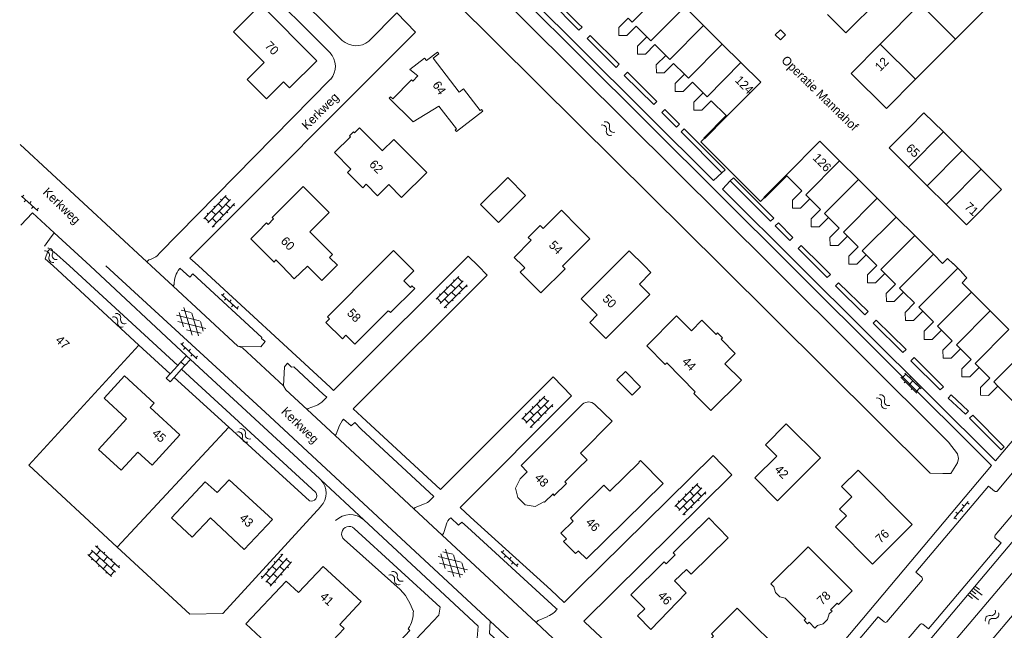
# Model space of a CAD drawing. Header units: metres. Extents: x 86385 to 87348, y 451052 to 451596.
# Tile 2 of 25: x 86386 to 86587, y 451176 to 451300. Entities that reach past the tile are written whole.
import ezdxf

# ---------------------------------------------------------------- set-up
doc = ezdxf.new("R2010")
doc.units = ezdxf.units.M
doc.linetypes.add('RI-HWA', pattern=[7.4, 5, -2.4])
for name, color, linetype, lineweight in [('B-WE-RI-HWA_TRANSPORTLEIDING-G', 150, 'RI-HWA', 18), ('bijgebouw', 8, 'Continuous', 0), ('dakrand', 8, 'Continuous', 0), ('gesloten verharding 4', 8, 'Continuous', 0), ('heg', 8, 'Continuous', 0), ('hoofdgebouw', 8, 'Continuous', 0), ('huisnummer', 8, 'Continuous', 0), ('kant open verharding', 8, 'Continuous', 0), ('kant sloot', 8, 'Continuous', 0), ('kant verharding', 8, 'Continuous', 0), ('kunstwerk', 8, 'Continuous', 0), ('muur', 8, 'Continuous', 0), ('open verharding 2', 8, 'Continuous', 0), ('open verharding 4', 8, 'Continuous', 0), ('open verharding 6', 8, 'Continuous', 0), ('straatnaam', 8, 'Continuous', 0), ('talud', 8, 'Continuous', 0), ('tussenmuur', 8, 'Continuous', 0), ('walbescherming', 8, 'Continuous', 0), ('water', 8, 'Continuous', 0)]:
    doc.layers.add(name, color=color, linetype=linetype, lineweight=lineweight)
doc.styles.add('Style-WORKING', font='WORKING.shx')

# ---------------------------------------------------------------- blocks, each defined once
blk = doc.blocks.new('WA')
at = {"layer": 'water', "color": 7, "linetype": 'Continuous', "lineweight": 0}
for centre, start, end in [((0.73, 0), 28.0724, 151.9274), ((2.23, 0.8), 208.0724, 331.9274), ((0.73, -0.9), 28.0724, 151.9274), ((2.23, -0.1), 208.0724, 331.9274)]:
    blk.add_arc(centre, 0.85, start, end, dxfattribs=at)
blk = doc.blocks.new('GVTP4')
at = {"layer": 'gesloten verharding 4', "color": 7, "linetype": 'Continuous', "lineweight": 0}
for p, q in [((0, 0.6), (1.8, 1.65)), ((0, -0.75), (4.2, 1.65)), ((0, 1.35), (5.1, -1.55)), ((0, 0), (2.7, -1.55)), ((1.1, -1.55), (6.2, 1.35)), ((2, 1.65), (6.2, -0.75)), ((3.5, -1.55), (6.2, 0)), ((4.4, 1.65), (6.2, 0.6))]:
    blk.add_line(p, q, dxfattribs=at)
blk = doc.blocks.new('OVTP6')
at = {"layer": 'open verharding 6', "color": 7, "linetype": 'Continuous', "lineweight": 0}
for p, q in [((0, 0), (4.5, 0)), ((0.25, 0), (0.25, 0.5)), ((1.25, 0), (1.25, -0.5)), ((2.25, 0), (2.25, 0.5)), ((3.25, 0), (3.25, -0.5)), ((4.25, 0), (4.25, 0.5))]:
    blk.add_line(p, q, dxfattribs=at)
blk = doc.blocks.new('OVTP4')
at = {"layer": 'open verharding 4', "color": 7, "linetype": 'Continuous', "lineweight": 0}
for p, q in [((0, 1.2), (6.6, 1.2)), ((0, 0), (6.6, 0)), ((0.3, 1.2), (0.3, 0)), ((1.3, 1.5), (1.3, 1.2)), ((1.3, 0), (1.3, -1.2)), ((2.3, 1.2), (2.3, 0)), ((3.3, 1.5), (3.3, 1.2)), ((3.3, 0), (3.3, -1.2)), ((4.3, 1.2), (4.3, 0)), ((5.3, 1.5), (5.3, 1.2)), ((5.3, 0), (5.3, -1.2)), ((6.3, 1.2), (6.3, 0)), ((0, -1.2), (6.6, -1.2)), ((0.3, -1.2), (0.3, -1.5)), ((2.3, -1.2), (2.3, -1.5)), ((4.3, -1.2), (4.3, -1.5)), ((6.3, -1.2), (6.3, -1.5))]:
    blk.add_line(p, q, dxfattribs=at)
blk = doc.blocks.new('OV2')
at = {"layer": 'open verharding 2', "color": 7, "linetype": 'Continuous', "lineweight": 0}
for p, q in [((0.27, -2.31), (0.27, 2.29)), ((1.47, -2.31), (1.47, 2.29)), ((-0.03, 0.99), (0.27, 0.99)), ((0.27, 1.99), (1.47, 1.99)), ((1.77, 0.99), (1.47, 0.99)), ((-0.03, -1.01), (0.27, -1.01)), ((0.27, -0.01), (1.47, -0.01)), ((1.77, -1.01), (1.47, -1.01)), ((0.27, -2.01), (1.47, -2.01))]:
    blk.add_line(p, q, dxfattribs=at)
blk = doc.blocks.new('TA')
at = {"layer": 'talud', "color": 7, "linetype": 'Continuous', "lineweight": 0}
for p, q in [((-0.5, 0), (-0.5, -0.5)), ((-0.25, 0), (-0.25, -1)), ((0, 0), (0, -0.5)), ((0.25, 0), (0.25, -1)), ((0.5, 0), (0.5, -0.5))]:
    blk.add_line(p, q, dxfattribs=at)
blk = doc.blocks.new('A$Cf75df683')
at = {"layer": 'bijgebouw', "linetype": 'Continuous', "lineweight": 13, "flags": 128}
for points in [[(86483.63, 451258.84), (86489.18, 451264.38), (86485.52, 451268.05), (86479.97, 451262.51), (86483.63, 451258.84)], [(86507.81, 451226.75), (86509.53, 451228.47), (86512.62, 451225.38), (86510.9, 451223.66), (86507.81, 451226.75)]]:
    blk.add_lwpolyline(points, dxfattribs=at)
at = {"layer": 'dakrand', "linetype": 'Continuous', "lineweight": 0}
for p, q in [((86576.89, 451296.3), (86585.04, 451304.52)), ((86568.74, 451288.09), (86576.89, 451296.3)), ((86574.43, 451277.34), (86578.27, 451273.53)), ((86578.27, 451273.53), (86582.11, 451269.72))]:
    blk.add_line(p, q, dxfattribs=at)
at = {"layer": 'dakrand', "linetype": 'Continuous', "lineweight": 0, "flags": 128}
for points in [[(86555.59, 451289.24), (86562.79, 451282.1), (86568.74, 451288.09)], [(86567.49, 451278.28), (86570.46, 451281.27), (86574.43, 451277.34)], [(86582.11, 451269.72), (86586.27, 451265.61), (86579.15, 451258.42)], [(86526.58, 451198.6), (86530.52, 451194.54), (86522.98, 451187.11), (86522.01, 451188.08), (86519.58, 451185.75), (86521.91, 451183.3), (86514.76, 451175.83)]]:
    blk.add_lwpolyline(points, dxfattribs=at)
at = {"layer": 'heg', "linetype": 'Continuous', "lineweight": 0}
for p, q in [((86387.79, 451209.37), (86410.24, 451233.87)), ((86405.86, 451192.65), (86428.6, 451217.09))]:
    blk.add_line(p, q, dxfattribs=at)
at = {"layer": 'hoofdgebouw', "linetype": 'Continuous', "lineweight": 13}
for p, q in [((86521.66, 451302.89), (86525.49, 451299.08)), ((86569.69, 451303.45), (86561.54, 451295.24)), ((86525.49, 451299.08), (86529.32, 451295.27)), ((86529.32, 451295.27), (86533.13, 451291.48)), ((86561.54, 451295.24), (86555.59, 451289.24)), ((86530.25, 451280.53), (86530.1, 451280.68)), ((86553.26, 451271.44), (86557.08, 451267.63)), ((86571.14, 451266.36), (86567.3, 451270.16)), ((86542.48, 451268.39), (86542.33, 451268.53)), ((86557.08, 451267.63), (86560.92, 451263.82)), ((86574.97, 451262.56), (86571.14, 451266.36)), ((86560.92, 451263.82), (86564.76, 451259.99)), ((86579.15, 451258.42), (86574.97, 451262.56)), ((86551.01, 451259.9), (86549.1, 451257.98)), ((86564.76, 451259.99), (86568.57, 451256.2)), ((86568.57, 451256.2), (86572.4, 451252.39)), ((86459.11, 451250), (86462.24, 451253.13)), ((86462.24, 451253.13), (86465.37, 451250)), ((86500, 451253.23), (86496.75, 451250)), ((86507.23, 451250), (86510.31, 451253.08)), ((86510.31, 451253.08), (86513.41, 451250)), ((86576.93, 451250), (86577.36, 451249.57)), ((86580.15, 451244.68), (86583.98, 451240.86)), ((86583.98, 451240.86), (86587.79, 451237.07)), ((86500.81, 451221.81), (86500, 451220.99))]:
    blk.add_line(p, q, dxfattribs=at)
at = {"layer": 'hoofdgebouw', "linetype": 'Continuous', "lineweight": 13, "flags": 128}
for points in [[(86550.76, 451301.28), (86554.53, 451297.53), (86561.42, 451304.45), (86561.28, 451304.59)], [(86439.77, 451287.58), (86436.31, 451284.11), (86432.36, 451288.05), (86435.83, 451291.53), (86429.59, 451297.79), (86435.13, 451303.35), (86446.57, 451291.88), (86441.03, 451286.32), (86439.77, 451287.58)], [(86508.21, 451297.01), (86508.18, 451298.63), (86510.11, 451300.57)], [(86513.94, 451296.76), (86511.74, 451298.94), (86509.82, 451297), (86508.21, 451297.01)], [(86512.04, 451293.21), (86512.01, 451294.83), (86513.94, 451296.76)], [(86517.76, 451292.95), (86515.56, 451295.15), (86513.63, 451293.21), (86512.04, 451293.21)], [(86466.2, 451279.41), (86461.37, 451284.26), (86461.64, 451284.54), (86462.08, 451284.09), (86465.91, 451287.96), (86466.14, 451287.73), (86467.16, 451288.76), (86465.57, 451290.11), (86468.55, 451292.42), (86468.96, 451291.89), (86471.18, 451293.61), (86471.45, 451293.26), (86470.3, 451292.37), (86475.64, 451285.47), (86476.49, 451286.12), (86479.9, 451281.72), (86480.2, 451281.95), (86480.46, 451281.61), (86475.05, 451277.41), (86474.79, 451277.74), (86475.08, 451277.97), (86471.47, 451282.62), (86466.2, 451279.41)], [(86515.86, 451289.4), (86515.84, 451291.02), (86517.76, 451292.95)], [(86521.59, 451289.14), (86519.39, 451291.33), (86517.47, 451289.39), (86515.86, 451289.4)], [(86533.13, 451291.48), (86537.15, 451287.48), (86530.25, 451280.53)], [(86519.69, 451285.59), (86519.67, 451287.21), (86521.59, 451289.14)], [(86525.41, 451285.34), (86523.22, 451287.52), (86521.3, 451285.59), (86519.69, 451285.59)], [(86523.52, 451281.78), (86523.49, 451283.41), (86525.41, 451285.34)], [(86530.1, 451280.68), (86527.06, 451283.71), (86525.13, 451281.77), (86523.52, 451281.78)], [(86469.02, 451269.07), (86462.26, 451275.82), (86459.94, 451273.49), (86459.88, 451273.54), (86455.25, 451278.16), (86454.26, 451277.16), (86454.05, 451277.38), (86453.21, 451276.55), (86453.43, 451276.34), (86450.2, 451273.12), (86453.54, 451269.77), (86452.84, 451269.08), (86455.95, 451265.96), (86456.65, 451266.66), (86458.97, 451264.33), (86461.24, 451266.6), (86463.88, 451263.95), (86469.02, 451269.07)], [(86567.3, 451270.16), (86563.34, 451274.09), (86567.49, 451278.28)], [(86542.33, 451268.53), (86549.22, 451275.46), (86553.26, 451271.44)], [(86547.19, 451263.7), (86545.28, 451261.79), (86543.65, 451261.78), (86543.65, 451263.41), (86545.56, 451265.32), (86542.48, 451268.39)], [(86434.54, 451257), (86436.32, 451258.79), (86436.63, 451258.48), (86437.75, 451259.6), (86437.45, 451259.9), (86443.82, 451266.21), (86449.1, 451260.89), (86445.17, 451257), (86449.78, 451252.34), (86449.19, 451251.76), (86450.76, 451250.18), (86450.59, 451250)], [(86549.1, 451257.98), (86547.47, 451257.98), (86547.46, 451259.61), (86549.37, 451261.53), (86547.19, 451263.7)], [(86488.58, 451250), (86486.82, 451251.75), (86490.3, 451255.26), (86489.73, 451255.82), (86492.18, 451258.24), (86492.74, 451257.68), (86496.47, 451261.39), (86500, 451257.84)], [(86554.84, 451256.08), (86552.93, 451254.17), (86551.31, 451254.16), (86551.29, 451255.8), (86553.19, 451257.72), (86551.01, 451259.9)], [(86439.45, 451250), (86438.24, 451251.25), (86437.88, 451250.75), (86433.1, 451255.57), (86434.54, 451257)], [(86500, 451257.84), (86502.3, 451255.52), (86500, 451253.23)], [(86558.68, 451252.26), (86556.77, 451250.34), (86555.15, 451250.34), (86555.12, 451251.99), (86557.03, 451253.9), (86554.84, 451256.08)], [(86560.78, 451250), (86560.86, 451250.08), (86558.68, 451252.26)], [(86572.4, 451252.39), (86574.25, 451250.54), (86575.26, 451251.56), (86576.4, 451250.43), (86576.45, 451250.48), (86576.93, 451250)], [(86450.59, 451250), (86447.58, 451247.02), (86444.67, 451249.96), (86441.97, 451247.37), (86439.45, 451250)], [(86465.37, 451250), (86466.36, 451249.01), (86464.32, 451246.97), (86465.66, 451245.64), (86465.99, 451245.96), (86466.54, 451245.42), (86461.63, 451240.49), (86461.34, 451240.78), (86461.26, 451240.71), (86461.12, 451240.85), (86454.32, 451234.05), (86452.5, 451235.87), (86451.79, 451235.16), (86448.44, 451238.5), (86449.16, 451239.22), (86448.75, 451239.63), (86459.11, 451250)], [(86492.3, 451244.49), (86488.08, 451248.72), (86488.99, 451249.59), (86488.58, 451250)], [(86496.75, 451250), (86496.7, 451249.95), (86497.22, 451249.43), (86492.3, 451244.49)], [(86513.41, 451250), (86514.76, 451248.66), (86512.44, 451246.3), (86514.54, 451244.21), (86505.57, 451235.21), (86502.28, 451238.5), (86503.79, 451240.01), (86500.51, 451243.28), (86507.23, 451250)], [(86562.49, 451248.46), (86560.59, 451246.55), (86558.96, 451246.54), (86558.96, 451248.17), (86560.78, 451250)], [(86566.32, 451244.65), (86564.41, 451242.74), (86562.79, 451242.73), (86562.78, 451244.37), (86564.68, 451246.28), (86562.49, 451248.46)], [(86577.36, 451249.57), (86578.16, 451248.77), (86578.11, 451248.72), (86579.24, 451247.59), (86578.24, 451246.58), (86580.15, 451244.68)], [(86570.21, 451240.77), (86568.31, 451238.85), (86566.68, 451238.85), (86566.62, 451240.54), (86568.52, 451242.45), (86566.32, 451244.65)], [(86574.06, 451236.94), (86572.16, 451235.02), (86570.53, 451235.02), (86570.5, 451236.67), (86572.4, 451238.59), (86570.21, 451240.77)], [(86513.9, 451233.69), (86519.99, 451239.8), (86523.05, 451236.78), (86525.16, 451238.92), (86528.04, 451236.05), (86528.36, 451236.37), (86529.38, 451235.36), (86529.07, 451235.04), (86531.96, 451232.16), (86529.84, 451230.03), (86533.2, 451226.68), (86526.97, 451220.51), (86523.5, 451224.02), (86523.8, 451224.32), (86517.98, 451230.22), (86517.67, 451229.92), (86513.9, 451233.69)], [(86577.9, 451233.12), (86575.99, 451231.21), (86574.36, 451231.2), (86574.34, 451232.85), (86576.24, 451234.76), (86574.06, 451236.94)], [(86581.71, 451229.32), (86579.8, 451227.41), (86578.18, 451227.41), (86578.17, 451229.03), (86580.08, 451230.95), (86577.9, 451233.12)], [(86585.53, 451225.51), (86583.63, 451223.6), (86581.97, 451223.62), (86582.01, 451225.21), (86583.91, 451227.13), (86581.71, 451229.32)], [(86418.65, 451215.56), (86412.54, 451221.15), (86413.36, 451222.05), (86407.3, 451227.59), (86403.15, 451223.05), (86407.72, 451218.84), (86401.99, 451212.59), (86406.65, 451208.32), (86410.04, 451212.02), (86412.96, 451209.35), (86418.65, 451215.56)], [(86598.55, 451226.97), (86591.96, 451219.19), (86591.72, 451219.39), (86585.53, 451225.51)], [(86500, 451220.99), (86488.28, 451209.29), (86489.53, 451208.04), (86488.05, 451206.56), (86487.1, 451204.71), (86487.6, 451202.74), (86489.07, 451201.28), (86491.12, 451200.95), (86492.93, 451201.87), (86493.02, 451201.79), (86494.77, 451203.52), (86494.92, 451203.34), (86494.96, 451203.11), (86497.53, 451205.63), (86497.21, 451205.96), (86500, 451208.74)], [(86500, 451208.74), (86501.72, 451210.46), (86500.35, 451211.84), (86506.87, 451218.33), (86503.27, 451221.73)], [(86542.36, 451217.81), (86549.33, 451210.86), (86540.58, 451202.08), (86535.97, 451206.77), (86540.42, 451211.23), (86538.12, 451213.55), (86542.36, 451217.81)], [(86500, 451200.18), (86505.17, 451205.27), (86506.36, 451204.06), (86512.33, 451209.94), (86512.28, 451209.99), (86512.59, 451210.29), (86517.22, 451205.6)], [(86559.94, 451189.19), (86568.08, 451197.27), (86557.04, 451208.38), (86553.66, 451205.02), (86555.76, 451202.91), (86553.26, 451200.42), (86554.66, 451199.01), (86552.41, 451196.78), (86559.94, 451189.19)], [(86437.52, 451198.26), (86428.68, 451206.38), (86426.22, 451203.76), (86423.82, 451205.96), (86416.93, 451198.65), (86421.16, 451194.67), (86424.9, 451198.63), (86431.77, 451192.15), (86437.52, 451198.26)], [(86517.22, 451205.6), (86501.62, 451190.23), (86500, 451191.85)], [(86500, 451191.85), (86499.94, 451191.91), (86499.36, 451191.33), (86496.92, 451193.79), (86497.51, 451194.37), (86496.39, 451195.51), (86498.89, 451197.97), (86498.32, 451198.54), (86500, 451200.18)], [(86514.76, 451175.83), (86512, 451178.62), (86513.48, 451180.04), (86510.64, 451182.92), (86517.48, 451189.67), (86517.88, 451189.26), (86519.7, 451191.05), (86519.3, 451191.47), (86524.52, 451196.62), (86524.55, 451196.58), (86526.58, 451198.6)], [(86540.17, 451183.42), (86541.03, 451182.54), (86542.11, 451182.24), (86546.33, 451178.03), (86546.02, 451177.73), (86546.73, 451177.02), (86547.03, 451177.32), (86548.23, 451176.12), (86548.74, 451176.64), (86549.89, 451176.98), (86550.78, 451177.88), (86551.13, 451179.03), (86551.7, 451179.6), (86551.42, 451179.86), (86552.78, 451181.21), (86553.04, 451180.95), (86555.82, 451183.71), (86546.84, 451192.74), (86539.23, 451185.17), (86539.85, 451184.55), (86540.17, 451183.42)], [(86455.62, 451181.56), (86447.86, 451188.68), (86442.81, 451183.41), (86440.32, 451185.73), (86432.1, 451177), (86438.21, 451171.3), (86438.74, 451171.67), (86442.99, 451167.73), (86444.52, 451169.37), (86445.24, 451168.69), (86452.12, 451176.06), (86451.25, 451176.87), (86455.62, 451181.56)], [(86527.1, 451174.95), (86527.55, 451174.51), (86526.58, 451173.55), (86527.03, 451173.1), (86524.48, 451170.56), (86535.84, 451159.2), (86542.76, 451169.87), (86532.35, 451180.2), (86527.1, 451174.95)]]:
    blk.add_lwpolyline(points, dxfattribs=at)
at = {"layer": 'hoofdgebouw', "linetype": 'Continuous', "lineweight": 13}
blk.add_arc((86502, 451220.49), 1.78, 44.4807, 131.9745, dxfattribs=at)
at = {"layer": 'kant open verharding', "linetype": 'Continuous', "lineweight": 0}
for p, q in [((86543.39, 451250), (86500, 451293.19)), ((86449.39, 451288.09), (86414.41, 451252.53)), ((86412.32, 451251.25), (86411.89, 451250.83)), ((86584.28, 451209.3), (86543.39, 451250)), ((86417.24, 451245.87), (86417.49, 451246.19)), ((86585.44, 451204.13), (86589.12, 451208.53)), ((86593.22, 451204.9), (86585.01, 451195.09)), ((86562.89, 451177.42), (86570.09, 451185.93)), ((86569.61, 451176.82), (86562.9, 451169.01))]:
    blk.add_line(p, q, dxfattribs=at)
at = {"layer": 'kant open verharding', "linetype": 'Continuous', "lineweight": 0, "flags": 128}
for points in [[(86500, 451293.19), (86446.6, 451346.33), (86500, 451406.44)], [(86500, 451294.81), (86463.83, 451330.74), (86465.56, 451332.43)], [(86451.74, 451296.03), (86429.69, 451317.98), (86425.66, 451313.81), (86432.66, 451306.82), (86434.3, 451308.45), (86449.2, 451293.54)], [(86457.18, 451295.86), (86462.93, 451301.61), (86466.71, 451297.73), (86420.67, 451251.59), (86421.74, 451250.61), (86422.4, 451250)], [(86541.16, 451296.13), (86540.13, 451297.16), (86541.16, 451298.19), (86542.19, 451297.16), (86541.16, 451296.13)], [(86529.24, 451269), (86527.54, 451267.45), (86500, 451294.81)], [(86537.84, 451263.9), (86537.13, 451263.18), (86524.93, 451275.36), (86525.6, 451276.03)], [(86545.09, 451250), (86529.35, 451265.66), (86530.94, 451267.34)], [(86475.46, 451250), (86477.49, 451252.03), (86479.51, 451250)], [(86422.4, 451250), (86449.28, 451225.27), (86449.97, 451224.59), (86453.97, 451228.61), (86475.46, 451250)], [(86479.51, 451250), (86481.35, 451248.15), (86453.97, 451220.87), (86455.73, 451219.26), (86471.84, 451204.38), (86494.78, 451227.36), (86498.57, 451223.53), (86475.82, 451200.7), (86477.92, 451198.76), (86494.32, 451183.92), (86497.02, 451181.36), (86500, 451184.3)], [(86598.55, 451226.97), (86598.94, 451226.64), (86585.04, 451210.23), (86545.09, 451250)], [(86418.56, 451249.42), (86418.65, 451249.58), (86420.67, 451247.72), (86421.28, 451248.38), (86435.37, 451235.38)], [(86441.86, 451229.4), (86447.85, 451223.86), (86448.65, 451223.21), (86447.95, 451222.56)], [(86446.31, 451221.49), (86444.83, 451220.95), (86444.59, 451220.74)], [(86450.3, 451215.42), (86450.52, 451215.71), (86451.23, 451217.45), (86451.74, 451218.4), (86452.05, 451218.74), (86453.57, 451217.41), (86454.3, 451218.04), (86455.63, 451216.74), (86470.48, 451203), (86469.69, 451202.21)], [(86500, 451184.3), (86527.42, 451211.33), (86531.28, 451207.41), (86501.09, 451177.55), (86501.27, 451177.34), (86514.93, 451164.54)], [(86514.93, 451164.54), (86532.75, 451148.02), (86552.41, 451171.41), (86584.28, 451209.3)], [(86570.05, 451186.49), (86568.83, 451187.54), (86583.62, 451205.07), (86584.86, 451204.08)], [(86466.36, 451200.48), (86466.64, 451200.74), (86468.57, 451201.48)], [(86495.04, 451179.38), (86495.64, 451179.96), (86495.35, 451180.23), (86477.29, 451196.71), (86476.14, 451197.77), (86475.5, 451197.11), (86473.91, 451198.64)], [(86472.97, 451197.16), (86472.39, 451195.41), (86472.13, 451195.11)], [(86591.91, 451195.84), (86590.94, 451196.59), (86569.54, 451171.25), (86571.15, 451169.86)], [(86585.02, 451194.51), (86586.22, 451193.5), (86571.38, 451175.95), (86570.21, 451176.93)], [(86493.71, 451178.53), (86491.74, 451177.7), (86491.33, 451177.25)], [(86554.64, 451168.22), (86553.36, 451169.27), (86561.12, 451178.42), (86562.32, 451177.4)]]:
    blk.add_lwpolyline(points, dxfattribs=at)
at = {"layer": 'kant open verharding', "linetype": 'Continuous', "lineweight": 0, "extrusion": (0, 0, -1)}
for centre, radius, start, end in [((-86454.56, 451299.08), 4.15, 230.8617, 312.7385), ((-86446.32, 451290.7), 4.04, 135.4953, 220.3411), ((-86411.41, 451255.08), 3.94, 220.3047, 256.566), ((-86421.92, 451246.51), 4.44, 355.8703, 40.9464), ((-86443.84, 451227.05), 6.09, 227.5022, 246.1183), ((-86492.53, 451181.86), 3.53, 224.5613, 250.4129), ((-86569.98, 451176.53), 0.467, 38.851, 119.6423)]:
    blk.add_arc(centre, radius, start, end, dxfattribs=at)
at = {"layer": 'kant open verharding', "linetype": 'Continuous', "lineweight": 0}
for centre, radius, start, end in [((86585.13, 451204.34), 0.378, 223.4101, 325.7455), ((86467.32, 451204.62), 3.38, 291.6404, 314.3822), ((86475.7, 451196.48), 2.81, 129.544, 165.8405), ((86585.3, 451194.81), 0.406, 134.958, 227.004), ((86569.7, 451186.18), 0.465, 326.7387, 41.5769), ((86562.59, 451177.72), 0.419, 229.5265, 314.9097)]:
    blk.add_arc(centre, radius, start, end, dxfattribs=at)
at = {"layer": 'kant sloot', "linetype": 'Continuous', "lineweight": 0, "flags": 128}
blk.add_lwpolyline([(86571.71, 451207.76), (86574.34, 451207.65), (86575.95, 451207.67), (86577.34, 451209.84), (86577.49, 451210.75), (86577.31, 451211.67), (86575.48, 451214.04)], dxfattribs=at)
at = {"layer": 'kant verharding', "linetype": 'Continuous', "lineweight": 0}
for p, q in [((86386.07, 451274.75), (86411.89, 451250.83)), ((86388.57, 451260.84), (86386.18, 451258.32)), ((86388.57, 451260.84), (86393.01, 451256.78)), ((86393.01, 451256.78), (86400.3, 451250)), ((86400.3, 451250), (86420, 451231.68)), ((86411.89, 451250.83), (86412.78, 451250)), ((86412.78, 451250), (86417.24, 451245.87)), ((86420, 451231.68), (86418.84, 451230.42)), ((86418.84, 451230.42), (86419.66, 451229.68)), ((86419.66, 451229.68), (86420.8, 451230.92)), ((86420, 451231.68), (86420.8, 451230.92)), ((86420.8, 451230.92), (86447.15, 451206.62)), ((86440.61, 451230.15), (86441.42, 451229.39)), ((86441.42, 451229.39), (86441.86, 451229.4)), ((86444.59, 451220.74), (86450.3, 451215.42)), ((86450.3, 451215.42), (86466.36, 451200.48)), ((86405.86, 451192.65), (86387.79, 451209.37)), ((86447.15, 451206.62), (86447.41, 451206.37)), ((86447.41, 451206.37), (86456.16, 451198.24)), ((86466.36, 451200.48), (86472.13, 451195.11)), ((86472.13, 451195.11), (86491.33, 451177.25)), ((86481.97, 451177.55), (86499.77, 451161.01)), ((86491.33, 451177.25), (86497.08, 451171.9))]:
    blk.add_line(p, q, dxfattribs=at)
at = {"layer": 'kant verharding', "linetype": 'Continuous', "lineweight": 0, "flags": 128}
for points in [[(86391.03, 451254.06), (86392.04, 451255.46), (86393.01, 451256.78)], [(86403.55, 451250), (86436.02, 451220.19), (86481.97, 451177.55)], [(86417.24, 451245.87), (86430.43, 451233.64), (86435.14, 451233.52), (86436.02, 451234.58), (86435.27, 451235.22), (86435.37, 451235.38)], [(86430.43, 451233.64), (86431.38, 451233.31), (86439.78, 451225.56)], [(86439.78, 451225.56), (86439.99, 451229.44), (86440.61, 451230.15)], [(86439.78, 451225.56), (86440.26, 451224.76), (86444.59, 451220.74)], [(86405.86, 451192.65), (86420.63, 451178.98), (86427.38, 451179.09), (86447.41, 451200.97)], [(86456.16, 451198.24), (86479.47, 451176.52), (86479.26, 451174.08), (86489.42, 451164.64)], [(86496.94, 451160.97), (86481.8, 451175.05), (86481.97, 451177.55)]]:
    blk.add_lwpolyline(points, dxfattribs=at)
at = {"layer": 'kant verharding', "linetype": 'Continuous', "lineweight": 0}
for centre, radius, start, end in [((86444.66, 451203.68), 3.85, 315.5004, 44.4784), ((86453.38, 451195.06), 4.22, 48.8486, 134.7947)]:
    blk.add_arc(centre, radius, start, end, dxfattribs=at)
at = {"layer": 'kunstwerk', "linetype": 'Continuous', "lineweight": 13}
for p, q in [((86418.84, 451230.42), (86418.21, 451229.71)), ((86418.21, 451229.71), (86416.64, 451227.98)), ((86417.45, 451227.23), (86418.99, 451228.95)), ((86418.99, 451228.95), (86419.66, 451229.68))]:
    blk.add_line(p, q, dxfattribs=at)
at = {"layer": 'kunstwerk', "linetype": 'Continuous', "lineweight": 13, "flags": 128}
blk.add_lwpolyline([(86416.64, 451227.98), (86415.84, 451227.1), (86416.62, 451226.38), (86417.45, 451227.23)], dxfattribs=at)
at = {"layer": 'muur', "linetype": 'Continuous', "lineweight": 0}
for p, q in [((86500, 451299.42), (86494.72, 451304.71)), ((86549.63, 451250), (86545.42, 451254.21))]:
    blk.add_line(p, q, dxfattribs=at)
at = {"layer": 'muur', "linetype": 'Continuous', "lineweight": 0, "flags": 128}
for points in [[(86494.72, 451304.71), (86494.09, 451304.08), (86500, 451298.15)], [(86500, 451298.15), (86500.05, 451298.1), (86500.69, 451298.73), (86500, 451299.42)], [(86502.34, 451297.05), (86501.71, 451296.41), (86507.66, 451290.5), (86508.29, 451291.14), (86502.34, 451297.05)], [(86509.96, 451289.53), (86509.32, 451288.89), (86515.31, 451282.91), (86515.94, 451283.55), (86509.96, 451289.53)], [(86517.6, 451281.92), (86516.96, 451281.28), (86519.94, 451278.31), (86520.57, 451278.95), (86517.6, 451281.92)], [(86525.6, 451276.03), (86525.54, 451276.09), (86530.1, 451280.68)], [(86530.25, 451280.53), (86525.68, 451275.94), (86525.6, 451276.03)], [(86529.24, 451269), (86529.88, 451269.63), (86521.52, 451277.99), (86520.89, 451277.35), (86529.24, 451269)], [(86537.84, 451263.9), (86537.78, 451263.96), (86542.33, 451268.53)], [(86542.48, 451268.39), (86537.93, 451263.82), (86537.84, 451263.9)], [(86530.94, 451267.34), (86539.18, 451259.14), (86539.82, 451259.78), (86531.58, 451267.98), (86530.94, 451267.34)], [(86540.77, 451258.83), (86540.13, 451258.2), (86543.1, 451255.21), (86543.74, 451255.84), (86540.77, 451258.83)], [(86545.42, 451254.21), (86544.79, 451253.58), (86548.36, 451250)], [(86548.36, 451250), (86550.73, 451247.63), (86551.36, 451248.26), (86549.63, 451250)], [(86553.02, 451246.59), (86552.39, 451245.95), (86558.42, 451240.05), (86559.05, 451240.7), (86553.02, 451246.59)], [(86560.7, 451238.98), (86560.07, 451238.34), (86566.17, 451232.33), (86566.8, 451232.97), (86560.7, 451238.98)], [(86568.44, 451231.3), (86567.81, 451230.66), (86573.79, 451224.73), (86574.42, 451225.37), (86568.44, 451231.3)], [(86576.04, 451223.72), (86575.42, 451223.07), (86578.93, 451219.74), (86579.55, 451220.39), (86576.04, 451223.72)], [(86580.41, 451219.59), (86579.77, 451218.95), (86586.2, 451212.49), (86586.84, 451213.13), (86580.41, 451219.59)]]:
    blk.add_lwpolyline(points, dxfattribs=at)
at = {"layer": 'tussenmuur', "linetype": 'Continuous', "lineweight": 0}
for p, q in [((86576.89, 451296.3), (86569.69, 451303.45)), ((86568.74, 451288.09), (86561.54, 451295.24)), ((86567.3, 451270.16), (86574.43, 451277.34)), ((86571.14, 451266.36), (86578.27, 451273.53)), ((86574.97, 451262.56), (86582.11, 451269.72)), ((86562.4, 451250), (86568.57, 451256.2)), ((86570.02, 451250), (86572.4, 451252.39))]:
    blk.add_line(p, q, dxfattribs=at)
at = {"layer": 'tussenmuur', "linetype": 'Continuous', "lineweight": 0, "flags": 128}
for points in [[(86518.89, 451307.76), (86510.93, 451299.75), (86510.11, 451300.57)], [(86521.66, 451302.89), (86514.76, 451295.94), (86513.94, 451296.76)], [(86525.49, 451299.08), (86518.59, 451292.13), (86517.76, 451292.95)], [(86529.32, 451295.27), (86522.41, 451288.33), (86521.59, 451289.14)], [(86533.13, 451291.48), (86526.23, 451284.54), (86525.41, 451285.34)], [(86547.19, 451263.7), (86546.37, 451264.51), (86553.26, 451271.44)], [(86551.01, 451259.9), (86550.19, 451260.71), (86557.08, 451267.63)], [(86554.84, 451256.08), (86554.02, 451256.89), (86560.92, 451263.82)], [(86558.68, 451252.26), (86557.86, 451253.07), (86564.76, 451259.99)], [(86562.49, 451248.46), (86561.68, 451249.27), (86562.4, 451250)], [(86566.32, 451244.65), (86565.5, 451245.46), (86570.02, 451250)], [(86570.21, 451240.77), (86569.4, 451241.58), (86577.36, 451249.57)], [(86574.06, 451236.94), (86573.25, 451237.75), (86580.15, 451244.68)], [(86577.9, 451233.12), (86577.08, 451233.93), (86583.98, 451240.86)], [(86581.71, 451229.32), (86580.89, 451230.13), (86587.79, 451237.07)], [(86585.53, 451225.51), (86584.69, 451226.35), (86588.84, 451230.52), (86589.1, 451230.26)]]:
    blk.add_lwpolyline(points, dxfattribs=at)
at = {"layer": 'walbescherming', "linetype": 'Continuous', "lineweight": 0}
for p, q in [((86539.33, 451250), (86500, 451289.11)), ((86529.17, 451250), (86500, 451278.95)), ((86392.74, 451250), (86410.24, 451233.87)), ((86418.21, 451229.71), (86396.08, 451250)), ((86571.71, 451207.76), (86529.17, 451250)), ((86575.48, 451214.04), (86539.33, 451250)), ((86410.24, 451233.87), (86416.64, 451227.98)), ((86446.4, 451203.78), (86418.99, 451228.95)), ((86417.45, 451227.23), (86428.6, 451217.09)), ((86428.6, 451217.09), (86445.1, 451202.08)), ((86593.81, 451193.72), (86572.6, 451168.64)), ((86579.88, 451168.52), (86590.68, 451181.28))]:
    blk.add_line(p, q, dxfattribs=at)
at = {"layer": 'walbescherming', "linetype": 'Continuous', "lineweight": 0, "flags": 128}
for points in [[(86500, 451278.95), (86432.59, 451345.87), (86500, 451421.67)], [(86500, 451289.11), (86442.4, 451346.4), (86500, 451410.86)], [(86396.08, 451250), (86392.9, 451252.92), (86392.03, 451253.36), (86391.7, 451253), (86391.12, 451251.49), (86392.74, 451250)], [(86454.21, 451196.46), (86471.76, 451180.42), (86471.45, 451178.74), (86466.83, 451173.88)], [(86466.26, 451179.67), (86465.65, 451181.07), (86464.64, 451182.76), (86463.56, 451184.02), (86452.16, 451194.18)], [(86461.75, 451171.53), (86465.53, 451175.62), (86465.2, 451175.96)]]:
    blk.add_lwpolyline(points, dxfattribs=at)
at = {"layer": 'walbescherming', "linetype": 'Continuous', "lineweight": 0}
for centre, radius, start, end in [((86445.45, 451203.16), 1.13, 251.8511, 33.1228), ((86453.18, 451195.33), 1.54, 47.5859, 228.3205), ((86459.79, 451179.52), 6.48, 326.6756, 1.3234)]:
    blk.add_arc(centre, radius, start, end, dxfattribs=at)
at = {"layer": 'gesloten verharding 4', "linetype": 'Continuous', "lineweight": 0, "rotation": 316.4584176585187}
for p in [(86418.48, 451240.54), (86471.87, 451191.28)]:
    blk.add_blockref('GVTP4', p, dxfattribs=at)
at = {"layer": 'open verharding 2', "linetype": 'Continuous', "lineweight": 0, "rotation": 225.5672664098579}
blk.add_blockref('OV2', (86568.42, 451226.73), dxfattribs=at)
at = {"layer": 'open verharding 4', "linetype": 'Continuous', "lineweight": 0}
for p, rotation in [((86424.36, 451258.78), 46.2154282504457), ((86471.74, 451242.35), 44.71656029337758), ((86489.23, 451217.92), 44.71656029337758), ((86520.45, 451200.11), 44.71656029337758), ((86405.48, 451187.57), 137.3100422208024), ((86440.54, 451190.42), 228.5282992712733)]:
    blk.add_blockref('OVTP4', p, dxfattribs=dict(at, rotation=rotation))
at = {"layer": 'open verharding 6', "linetype": 'Continuous', "lineweight": 0}
for p, rotation in [((86386.28, 451264.27), 318.1191901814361), ((86427.12, 451244.21), 317.7147516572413), ((86418.82, 451234.19), 316.4999713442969), ((86579.46, 451201.95), 229.8324420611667), ((86484.2, 451191.73), 317.7147516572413)]:
    blk.add_blockref('OVTP6', p, dxfattribs=dict(at, rotation=rotation))
at = {"layer": 'talud', "linetype": 'Continuous', "lineweight": 0, "xscale": 2.306750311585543, "yscale": 2.306750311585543, "zscale": 2.306750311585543, "rotation": 52.13155174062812}
blk.add_blockref('TA', (86580.15, 451183.8), dxfattribs=at)
at = {"layer": 'water', "linetype": 'Continuous', "lineweight": 0}
for p, rotation in [((86504.94, 451279.08), 316.2154282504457), ((86393.19, 451251.01), 129.2773114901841), ((86405.17, 451239.93), 318.1191901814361), ((86561.09, 451223.39), 315), ((86430.63, 451216.46), 317.7571566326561), ((86461.59, 451187.29), 321.2507230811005), ((86585.36, 451179.48), 229.3800604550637)]:
    blk.add_blockref('WA', p, dxfattribs=dict(at, rotation=rotation))
at = {"layer": 'huisnummer', "linetype": 'Continuous', "lineweight": 0, "style": 'Style-WORKING'}
for s, rotation, p in [('70', 314.5546, (86435.83, 451294.78)), ('12', 45.4454, (86561.54, 451289.59)), ('124', 314.5948, (86531.76, 451287.76)), ('64', 304.4052, (86470.08, 451286.95)), ('65', 317.2291, (86566.63, 451273.8)), ('126', 313.9053, (86547.64, 451271.94)), ('62', 314.5546, (86457.13, 451270.59)), ('71', 317.31, (86578.58, 451261.88)), ('60', 314.5546, (86439.07, 451254.92)), ('54', 314.5546, (86493.78, 451254.11)), ('50', 314.5546, (86504.73, 451243.16)), ('58', 314.5546, (86452.6, 451240.25)), ('47', 317.31, (86393.11, 451234.68)), ('44', 314.5546, (86520.95, 451230.35)), ('45', 317.7957, (86412.8, 451215.64)), ('42', 314.5546, (86539.85, 451208.34)), ('48', 314.5546, (86490.89, 451206.63)), ('43', 317.31, (86430.64, 451198.37)), ('46', 314.5546, (86501.33, 451197.56)), ('76', 43.7846, (86561.6, 451193.32)), ('78', 43.7846, (86549.66, 451180.71)), ('41', 317.31, (86447.05, 451182.34)), ('46', 314.5546, (86516.02, 451182.59))]:
    blk.add_text(s, height=1.8, rotation=rotation, dxfattribs=at).set_placement(p)
at = {"layer": 'straatnaam', "linetype": 'Continuous', "lineweight": 13, "style": 'Style-WORKING'}
for s, rotation, p in [('Operatie Mannahof', 315.7693, (86541.23, 451291.79)), ('Kerkweg', 44.919, (86444.59, 451277.64)), ('Kerkweg', 316.1344, (86390.52, 451264.88)), ('Kerkweg', 316.1344, (86439.17, 451220.14))]:
    blk.add_text(s, height=1.8, rotation=rotation, dxfattribs=at).set_placement(p)

msp = doc.modelspace()

# ---------------------------------------------------------------- block references
at = {"layer": 'B-WE-RI-HWA_TRANSPORTLEIDING-G'}
msp.add_blockref('A$Cf75df683', (0, 0), dxfattribs=at)

doc.saveas('drawing.dxf')
